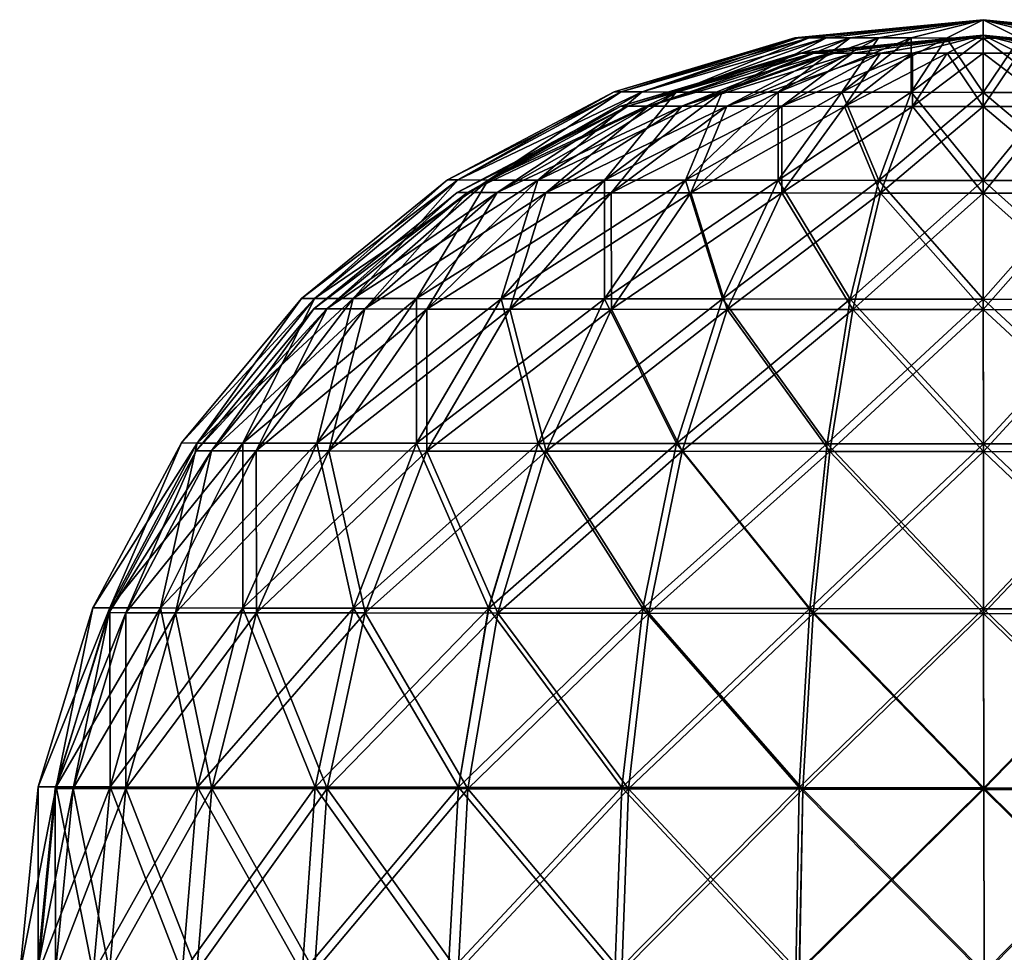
# Model space of a CAD drawing. Header units: inches. Extents: x -7 to 14, y -233 to 1.
# Tile 4 of 6: x -0.735 to 0.015, y 0.009 to 0.72. Entities that reach past the tile are written whole.
import ezdxf

# ---------------------------------------------------------------- set-up
doc = ezdxf.new("R2010")
doc.units = ezdxf.units.IN
doc.header["$MEASUREMENT"] = 0
doc.layers.get('0').update_dxf_attribs({"color": 191, "true_color": 0xb89be5})

msp = doc.modelspace()

# ---------------------------------------------------------------- meshes
mesh = msp.add_polyface()
corners = [(-0.0007, 0.65361, -0.27309), (-0.00074, 0.69423, -0.13922), (-0.0282, 0.69426, -0.13655), (-0.05456, 0.65367, -0.26784), (-0.0546, 0.69428, -0.12862), (-0.10635, 0.65372, -0.2523), (-0.07893, 0.69431, -0.11576), (-0.15407, 0.65378, -0.22707), (-0.10026, 0.69433, -0.09844), (-0.19591, 0.65382, -0.1931), (-0.11776, 0.69435, -0.07735), (-0.23024, 0.65386, -0.15172), (-0.13077, 0.69436, -0.05328), (-0.25575, 0.65388, -0.10451), (-0.13878, 0.69437, -0.02716), (-0.27146, 0.6539, -0.05328), (-0.14148, 0.69438, 0), (-0.27146, 0.6539, 0.05328), (-0.13878, 0.69437, 0.02716), (-0.13077, 0.69436, 0.05328), (-0.25575, 0.65388, 0.10451), (-0.11776, 0.69435, 0.07734), (-0.23024, 0.65386, 0.15172), (-0.10026, 0.69433, 0.09844), (-0.19591, 0.65382, 0.1931), (-0.07893, 0.69431, 0.11575), (-0.15407, 0.65378, 0.22706), (-0.0546, 0.69428, 0.12862), (-0.10634, 0.65373, 0.2523), (-0.0282, 0.69426, 0.13654), (-0.05455, 0.65367, 0.26784), (-0.00074, 0.69423, 0.13922), (-0.00075, 0.70794, 0), (-0.00071, 0.66443, -0.27818), (-0.00075, 0.7058, -0.14181), (-0.02872, 0.70583, -0.13909), (-0.05557, 0.66449, -0.27283), (-0.05561, 0.70586, -0.13102), (-0.10832, 0.66455, -0.257), (-0.0804, 0.70589, -0.11791), (-0.10212, 0.70591, -0.10028), (-0.19956, 0.66464, -0.1967), (-0.15694, 0.6646, -0.2313), (-0.11995, 0.70593, -0.07879), (-0.23453, 0.66468, -0.15455), (-0.1332, 0.70594, -0.05427), (-0.26052, 0.66471, -0.10645), (-0.14136, 0.70595, -0.02767), (-0.27652, 0.66473, 0.05427), (-0.14136, 0.70595, 0.02766), (-0.1332, 0.70594, 0.05427), (-0.26052, 0.66471, 0.10645), (-0.11995, 0.70593, 0.07879), (-0.10212, 0.70591, 0.10028), (-0.19956, 0.66465, 0.1967), (-0.23453, 0.66468, 0.15455), (-0.0804, 0.70589, 0.11791), (-0.15694, 0.6646, 0.23129), (-0.05561, 0.70586, 0.13102), (-0.10832, 0.66455, 0.257), (-0.02872, 0.70583, 0.13909), (-0.05557, 0.66449, 0.27283), (-0.00075, 0.70581, 0.14181), (-0.00077, 0.71977, 0), (-0.14411, 0.70596, 0)]
mesh.append_faces([[corners[k] for k in face] for face in [(0, 1, 2), (3, 2, 4), (5, 4, 6), (7, 6, 8), (9, 8, 10), (11, 10, 12), (13, 12, 14), (15, 14, 16), (17, 18, 19), (20, 19, 21), (22, 21, 23), (24, 23, 25), (26, 25, 27), (28, 27, 29), (30, 29, 31), (31, 29, 32), (32, 2, 1), (32, 6, 4), (4, 2, 32), (32, 10, 8), (8, 6, 32), (32, 14, 12), (12, 10, 32), (32, 18, 16), (16, 14, 32), (32, 21, 19), (19, 18, 32), (32, 25, 23), (23, 21, 32), (32, 29, 27), (27, 25, 32), (33, 34, 35), (36, 35, 37), (38, 37, 39), (40, 41, 42), (42, 39, 40), (41, 40, 43), (44, 43, 45), (46, 45, 47), (48, 49, 50), (51, 50, 52), (53, 54, 55), (55, 52, 53), (56, 57, 54), (54, 53, 56), (57, 56, 58), (59, 58, 60), (61, 60, 62), (62, 60, 63), (63, 35, 34), (63, 39, 37), (37, 35, 63), (63, 43, 40), (40, 39, 63), (63, 47, 45), (45, 43, 63), (63, 49, 64), (64, 47, 63), (63, 52, 50), (50, 49, 63), (63, 56, 53), (53, 52, 63), (63, 60, 58), (58, 56, 63)]], dxfattribs={"vtx2": -1})
mesh = msp.add_polyface()
corners = [(-0.0007, 0.65361, 0.27309), (-0.00074, 0.69423, 0.13922), (0.02672, 0.6942, 0.13654), (0.05316, 0.65356, 0.26784), (0.05312, 0.69417, 0.12862), (0.10495, 0.6535, 0.2523), (0.07745, 0.69415, 0.11575), (0.15268, 0.65345, 0.22706), (0.09878, 0.69412, 0.09844), (0.19452, 0.65341, 0.1931), (0.11628, 0.6941, 0.07734), (0.22885, 0.65337, 0.15172), (0.12929, 0.69409, 0.05328), (0.25436, 0.65335, 0.1045), (0.1373, 0.69408, 0.02716), (0.27007, 0.65333, 0.05328), (0.14, 0.69408, 0), (0.27007, 0.65333, -0.05328), (0.1373, 0.69408, -0.02716), (0.12929, 0.69409, -0.05328), (0.25436, 0.65335, -0.10451), (0.11628, 0.6941, -0.07735), (0.22885, 0.65337, -0.15172), (0.09878, 0.69412, -0.09844), (0.19452, 0.65341, -0.1931), (0.07745, 0.69414, -0.11576), (0.15268, 0.65345, -0.22707), (0.05312, 0.69417, -0.12862), (0.10495, 0.6535, -0.2523), (0.02672, 0.6942, -0.13655), (0.05316, 0.65356, -0.26784), (-0.00074, 0.69423, -0.13922), (-0.00075, 0.70794, 0), (0.02722, 0.70578, 0.13909), (0.05416, 0.66438, 0.27283), (-0.00071, 0.66444, 0.27817), (-0.00075, 0.70581, 0.14181), (0.05411, 0.70575, 0.13102), (0.10691, 0.66432, 0.257), (0.0789, 0.70572, 0.11791), (0.15553, 0.66427, 0.23129), (0.10062, 0.7057, 0.10027), (0.19814, 0.66423, 0.1967), (0.11845, 0.70568, 0.07879), (0.23312, 0.66419, 0.15454), (0.1317, 0.70567, 0.05427), (0.2591, 0.66416, 0.10645), (0.13986, 0.70566, 0.02766), (0.27511, 0.66414, -0.05427), (0.13986, 0.70566, -0.02767), (0.1317, 0.70567, -0.05427), (0.2591, 0.66416, -0.10646), (0.11845, 0.70568, -0.07879), (0.23312, 0.66419, -0.15455), (0.10062, 0.7057, -0.10028), (0.19814, 0.66423, -0.1967), (0.0789, 0.70572, -0.11792), (0.15553, 0.66427, -0.2313), (0.05411, 0.70575, -0.13102), (0.02722, 0.70577, -0.13909), (0.05415, 0.66438, -0.27283), (0.10691, 0.66432, -0.257), (-0.00075, 0.7058, -0.14181), (-0.00071, 0.66443, -0.27818), (-0.00077, 0.71977, 0), (0.14261, 0.70565, 0)]
mesh.append_faces([[corners[k] for k in face] for face in [(0, 1, 2), (3, 2, 4), (5, 4, 6), (7, 6, 8), (9, 8, 10), (11, 10, 12), (13, 12, 14), (15, 14, 16), (17, 18, 19), (20, 19, 21), (22, 21, 23), (24, 23, 25), (26, 25, 27), (28, 27, 29), (30, 29, 31), (32, 2, 1), (32, 6, 4), (4, 2, 32), (32, 10, 8), (8, 6, 32), (32, 14, 12), (12, 10, 32), (32, 18, 16), (16, 14, 32), (32, 21, 19), (19, 18, 32), (32, 25, 23), (23, 21, 32), (32, 29, 27), (27, 25, 32), (31, 29, 32), (33, 34, 35), (35, 36, 33), (34, 33, 37), (38, 37, 39), (40, 39, 41), (42, 41, 43), (44, 43, 45), (46, 45, 47), (48, 49, 50), (51, 50, 52), (53, 52, 54), (55, 54, 56), (57, 56, 58), (59, 60, 61), (61, 58, 59), (62, 63, 60), (60, 59, 62), (64, 33, 36), (64, 39, 37), (37, 33, 64), (64, 43, 41), (41, 39, 64), (64, 47, 45), (45, 43, 64), (64, 49, 65), (65, 47, 64), (64, 52, 50), (50, 49, 64), (64, 56, 54), (54, 52, 64), (64, 59, 58), (58, 56, 64), (62, 59, 64)]], dxfattribs={"vtx2": -1})
mesh = msp.add_polyface()
corners = [(-0.22996, 0.391, -0.54818), (-0.19575, 0.49911, -0.46619), (-0.28394, 0.4992, -0.41956), (-0.33367, 0.39111, 0.49335), (-0.28394, 0.49921, 0.41956), (-0.19574, 0.49911, 0.46619), (-0.2233, 0.5879, -0.32965), (-0.154, 0.58782, -0.36629), (-0.28403, 0.58796, -0.28034), (-0.36124, 0.49928, -0.35681), (-0.2233, 0.5879, 0.32965), (-0.36124, 0.49929, 0.35681), (-0.28403, 0.58796, 0.28034), (-0.154, 0.58782, 0.36628), (-0.19591, 0.65382, -0.1931), (-0.15407, 0.65378, -0.22707), (-0.23024, 0.65386, -0.15172), (-0.33388, 0.58801, -0.22026), (-0.25575, 0.65388, -0.10451), (-0.37091, 0.58805, -0.15172), (-0.27146, 0.6539, -0.05328), (-0.39372, 0.58808, -0.07735), (-0.27677, 0.6539, 0), (-0.40142, 0.58808, 0), (-0.27146, 0.6539, 0.05328), (-0.39372, 0.58808, 0.07735), (-0.25575, 0.65388, 0.10451), (-0.23024, 0.65386, 0.15172), (-0.33388, 0.58801, 0.22026), (-0.37091, 0.58805, 0.15172), (-0.19591, 0.65382, 0.1931), (-0.15407, 0.65378, 0.22706), (-0.13077, 0.69436, -0.05328), (-0.13878, 0.69437, -0.02716), (-0.14148, 0.69438, 0), (-0.13878, 0.69437, 0.02716), (-0.13077, 0.69436, 0.05328), (-0.11776, 0.69435, 0.07734), (-0.23425, 0.39692, -0.5584), (-0.19939, 0.50705, -0.47488), (-0.28923, 0.50715, -0.42738), (-0.33988, 0.39704, 0.50254), (-0.28922, 0.50715, 0.42738), (-0.19939, 0.50706, 0.47488), (-0.22746, 0.59749, -0.33579), (-0.15687, 0.59742, -0.37311), (-0.28932, 0.59756, -0.28557), (-0.36797, 0.50723, -0.36346), (-0.22745, 0.59749, 0.33579), (-0.36797, 0.50723, 0.36345), (-0.28932, 0.59756, 0.28556), (-0.15687, 0.59742, 0.37311), (-0.19956, 0.66464, -0.1967), (-0.15694, 0.6646, -0.2313), (-0.23453, 0.66468, -0.15455), (-0.34009, 0.59761, -0.22437), (-0.26052, 0.66471, -0.10645), (-0.37782, 0.59765, -0.15455), (-0.27652, 0.66473, -0.05427), (-0.40105, 0.59768, 0.07879), (-0.27652, 0.66473, 0.05427), (-0.26052, 0.66471, 0.10645), (-0.23453, 0.66468, 0.15455), (-0.34009, 0.59761, 0.22437), (-0.37782, 0.59765, 0.15455), (-0.19956, 0.66465, 0.1967), (-0.15694, 0.6646, 0.23129), (-0.11995, 0.70593, -0.07879), (-0.1332, 0.70594, -0.05427), (-0.14136, 0.70595, -0.02767), (-0.14411, 0.70596, 0), (-0.28192, 0.66473, 0), (-0.14136, 0.70595, 0.02766), (-0.1332, 0.70594, 0.05427), (-0.11995, 0.70593, 0.07879)]
mesh.append_faces([[corners[k] for k in face] for face in [(0, 1, 2), (3, 4, 5), (6, 2, 1), (1, 7, 6), (8, 9, 2), (2, 6, 8), (10, 4, 11), (11, 12, 10), (13, 5, 4), (4, 10, 13), (14, 8, 6), (6, 15, 14), (16, 17, 8), (8, 14, 16), (17, 16, 18), (19, 18, 20), (21, 20, 22), (23, 22, 24), (25, 24, 26), (27, 28, 29), (29, 26, 27), (30, 12, 28), (28, 27, 30), (31, 10, 12), (12, 30, 31), (32, 18, 16), (33, 20, 18), (34, 22, 20), (35, 24, 22), (22, 34, 35), (36, 26, 24), (37, 27, 26), (38, 39, 40), (41, 42, 43), (44, 40, 39), (39, 45, 44), (46, 47, 40), (40, 44, 46), (48, 42, 49), (49, 50, 48), (51, 43, 42), (42, 48, 51), (52, 46, 44), (44, 53, 52), (54, 55, 46), (46, 52, 54), (55, 54, 56), (57, 56, 58), (59, 60, 61), (62, 63, 64), (64, 61, 62), (65, 50, 63), (63, 62, 65), (66, 48, 50), (50, 65, 66), (67, 54, 52), (68, 56, 54), (69, 58, 56), (70, 71, 58), (58, 69, 70), (72, 60, 71), (71, 70, 72), (73, 61, 60), (74, 62, 61)]], dxfattribs={"vtx2": -1})
mesh = msp.add_polyface()
corners = [(-0.00042, 0.39075, -0.59335), (-0.00053, 0.4989, -0.5046), (-0.10005, 0.49901, -0.49491), (-0.11744, 0.39088, -0.58195), (-0.19575, 0.49911, -0.46619), (-0.22996, 0.391, 0.54818), (-0.19574, 0.49911, 0.46619), (-0.10005, 0.49901, 0.49491), (-0.11744, 0.39088, 0.58195), (-0.00053, 0.49891, 0.5046), (-0.07882, 0.58774, -0.38885), (-0.00063, 0.58766, -0.39647), (-0.154, 0.58782, -0.36629), (-0.07882, 0.58775, 0.38884), (-0.154, 0.58782, 0.36628), (-0.00063, 0.58766, 0.39646), (-0.05456, 0.65367, -0.26784), (-0.0007, 0.65361, -0.27309), (-0.10635, 0.65372, -0.2523), (-0.15407, 0.65378, -0.22707), (-0.2233, 0.5879, -0.32965), (-0.10634, 0.65373, 0.2523), (-0.2233, 0.5879, 0.32965), (-0.15407, 0.65378, 0.22706), (-0.05455, 0.65367, 0.26784), (-0.0007, 0.65361, 0.27309), (-0.0282, 0.69426, -0.13655), (-0.0546, 0.69428, -0.12862), (-0.07893, 0.69431, -0.11576), (-0.10026, 0.69433, -0.09844), (-0.19591, 0.65382, -0.1931), (-0.11776, 0.69435, -0.07735), (-0.23024, 0.65386, -0.15172), (-0.10026, 0.69433, 0.09844), (-0.19591, 0.65382, 0.1931), (-0.23024, 0.65386, 0.15172), (-0.07893, 0.69431, 0.11575), (-0.0546, 0.69428, 0.12862), (-0.0282, 0.69426, 0.13654), (-0.00074, 0.69423, 0.13922), (-0.00042, 0.39668, -0.6044), (-0.00054, 0.50684, -0.514), (-0.10191, 0.50695, -0.50413), (-0.11963, 0.3968, -0.59279), (-0.19939, 0.50705, -0.47488), (-0.23424, 0.39693, 0.5584), (-0.19939, 0.50706, 0.47488), (-0.10191, 0.50695, 0.50413), (-0.11962, 0.39681, 0.59279), (-0.00054, 0.50685, 0.514), (-0.08028, 0.59734, -0.39609), (-0.00064, 0.59725, -0.40385), (-0.15687, 0.59742, -0.37311), (-0.08028, 0.59734, 0.39609), (-0.15687, 0.59742, 0.37311), (-0.00064, 0.59726, 0.40385), (-0.05557, 0.66449, -0.27283), (-0.00071, 0.66443, -0.27818), (-0.10832, 0.66455, -0.257), (-0.15694, 0.6646, -0.2313), (-0.22746, 0.59749, -0.33579), (-0.10832, 0.66455, 0.257), (-0.22745, 0.59749, 0.33579), (-0.15694, 0.6646, 0.23129), (-0.05557, 0.66449, 0.27283), (-0.00071, 0.66444, 0.27817), (-0.02872, 0.70583, -0.13909), (-0.05561, 0.70586, -0.13102), (-0.0804, 0.70589, -0.11791), (-0.05561, 0.70586, 0.13102), (-0.02872, 0.70583, 0.13909), (-0.00075, 0.70581, 0.14181)]
mesh.append_faces([[corners[k] for k in face] for face in [(0, 1, 2), (3, 2, 4), (5, 6, 7), (8, 7, 9), (10, 2, 1), (1, 11, 10), (12, 4, 2), (2, 10, 12), (13, 7, 6), (6, 14, 13), (15, 9, 7), (7, 13, 15), (16, 10, 11), (11, 17, 16), (18, 12, 10), (10, 16, 18), (19, 20, 12), (12, 18, 19), (21, 14, 22), (22, 23, 21), (24, 13, 14), (14, 21, 24), (25, 15, 13), (13, 24, 25), (26, 16, 17), (27, 18, 16), (28, 19, 18), (29, 30, 19), (31, 32, 30), (33, 34, 35), (36, 23, 34), (37, 21, 23), (38, 24, 21), (39, 25, 24), (40, 41, 42), (43, 42, 44), (45, 46, 47), (48, 47, 49), (50, 42, 41), (41, 51, 50), (52, 44, 42), (42, 50, 52), (53, 47, 46), (46, 54, 53), (55, 49, 47), (47, 53, 55), (56, 50, 51), (51, 57, 56), (58, 52, 50), (50, 56, 58), (59, 60, 52), (52, 58, 59), (61, 54, 62), (62, 63, 61), (64, 53, 54), (54, 61, 64), (65, 55, 53), (53, 64, 65), (66, 56, 57), (67, 58, 56), (68, 59, 58), (69, 61, 63), (70, 64, 61), (71, 65, 64)]], dxfattribs={"vtx2": -1})
mesh = msp.add_polyface()
corners = [(-0.00042, 0.39076, 0.59335), (-0.00053, 0.49891, 0.5046), (0.09899, 0.4988, 0.49491), (0.11661, 0.39063, 0.58195), (0.19468, 0.4987, 0.46619), (0.22913, 0.39051, -0.54818), (0.19468, 0.4987, -0.46619), (0.09899, 0.4988, -0.49491), (0.11661, 0.39063, -0.58195), (-0.00053, 0.4989, -0.5046), (0.07757, 0.58758, 0.38884), (-0.00063, 0.58766, 0.39646), (0.15275, 0.5875, 0.36628), (0.07757, 0.58758, -0.38885), (0.15275, 0.5875, -0.36629), (-0.00063, 0.58766, -0.39647), (0.05316, 0.65356, 0.26784), (-0.0007, 0.65361, 0.27309), (0.10495, 0.6535, 0.2523), (0.15268, 0.65345, 0.22706), (0.22204, 0.58743, 0.32965), (0.10495, 0.6535, -0.2523), (0.22204, 0.58743, -0.32965), (0.15268, 0.65345, -0.22707), (0.05316, 0.65356, -0.26784), (-0.0007, 0.65361, -0.27309), (0.02672, 0.6942, 0.13654), (0.05312, 0.69417, 0.12862), (0.07745, 0.69415, 0.11575), (0.09878, 0.69412, 0.09844), (0.19452, 0.65341, 0.1931), (0.11628, 0.6941, 0.07734), (0.22885, 0.65337, 0.15172), (0.09878, 0.69412, -0.09844), (0.19452, 0.65341, -0.1931), (0.22885, 0.65337, -0.15172), (0.07745, 0.69414, -0.11576), (0.05312, 0.69417, -0.12862), (0.02672, 0.6942, -0.13655), (-0.00074, 0.69423, -0.13922), (-0.00042, 0.39668, 0.6044), (-0.00054, 0.50685, 0.514), (0.10083, 0.50674, 0.50412), (0.11878, 0.39656, 0.59279), (0.19831, 0.50664, 0.47488), (0.2334, 0.39643, -0.5584), (0.19831, 0.50663, -0.47488), (0.10083, 0.50674, -0.50413), (0.11878, 0.39655, -0.59279), (-0.00054, 0.50684, -0.514), (0.07901, 0.59717, 0.39609), (-0.00064, 0.59726, 0.40385), (0.1556, 0.59709, 0.37311), (0.07901, 0.59717, -0.39609), (0.1556, 0.59709, -0.37311), (-0.00064, 0.59725, -0.40385), (0.05416, 0.66438, 0.27283), (-0.00071, 0.66444, 0.27817), (0.10691, 0.66432, 0.257), (0.15553, 0.66427, 0.23129), (0.22618, 0.59702, 0.33579), (0.10691, 0.66432, -0.257), (0.22618, 0.59701, -0.33579), (0.15553, 0.66427, -0.2313), (0.05415, 0.66438, -0.27283), (-0.00071, 0.66443, -0.27818), (0.05411, 0.70575, 0.13102), (0.0789, 0.70572, 0.11791), (0.10062, 0.7057, 0.10027), (0.19814, 0.66423, 0.1967), (0.10062, 0.7057, -0.10028), (0.19814, 0.66423, -0.1967), (0.23312, 0.66419, -0.15455), (0.0789, 0.70572, -0.11792), (0.05411, 0.70575, -0.13102)]
mesh.append_faces([[corners[k] for k in face] for face in [(0, 1, 2), (3, 2, 4), (5, 6, 7), (8, 7, 9), (10, 2, 1), (1, 11, 10), (12, 4, 2), (2, 10, 12), (13, 7, 6), (6, 14, 13), (15, 9, 7), (7, 13, 15), (16, 10, 11), (11, 17, 16), (18, 12, 10), (10, 16, 18), (19, 20, 12), (12, 18, 19), (21, 14, 22), (22, 23, 21), (24, 13, 14), (14, 21, 24), (25, 15, 13), (13, 24, 25), (26, 16, 17), (27, 18, 16), (28, 19, 18), (29, 30, 19), (31, 32, 30), (33, 34, 35), (36, 23, 34), (37, 21, 23), (38, 24, 21), (39, 25, 24), (40, 41, 42), (43, 42, 44), (45, 46, 47), (48, 47, 49), (50, 42, 41), (41, 51, 50), (52, 44, 42), (42, 50, 52), (53, 47, 46), (46, 54, 53), (55, 49, 47), (47, 53, 55), (56, 50, 51), (51, 57, 56), (58, 52, 50), (50, 56, 58), (59, 60, 52), (52, 58, 59), (61, 54, 62), (62, 63, 61), (64, 53, 54), (54, 61, 64), (65, 55, 53), (53, 64, 65), (66, 58, 56), (67, 59, 58), (68, 69, 59), (70, 71, 72), (73, 63, 71), (74, 61, 63)]], dxfattribs={"vtx2": -1})
mesh = msp.add_polyface()
corners = [(-0.33367, 0.39111, -0.49335), (-0.28394, 0.4992, -0.41956), (-0.36124, 0.49928, -0.35681), (-0.42456, 0.3912, -0.41956), (-0.42468, 0.49935, -0.28034), (-0.49916, 0.39128, -0.32965), (-0.47182, 0.4994, -0.1931), (-0.55459, 0.39134, -0.22707), (-0.50085, 0.49943, -0.09844), (-0.58873, 0.39137, -0.11576), (-0.51065, 0.49944, 0), (-0.60025, 0.39139, 0), (-0.50085, 0.49943, 0.09844), (-0.58873, 0.39138, 0.11576), (-0.47182, 0.4994, 0.1931), (-0.55459, 0.39134, 0.22707), (-0.42468, 0.49935, 0.28034), (-0.49916, 0.39128, 0.32965), (-0.36124, 0.49929, 0.35681), (-0.42456, 0.3912, 0.41956), (-0.28394, 0.49921, 0.41956), (-0.33388, 0.58801, -0.22026), (-0.28403, 0.58796, -0.28034), (-0.37091, 0.58805, -0.15172), (-0.39372, 0.58808, -0.07735), (-0.40142, 0.58808, 0), (-0.39372, 0.58808, 0.07735), (-0.37091, 0.58805, 0.15172), (-0.33388, 0.58801, 0.22026), (-0.28403, 0.58796, 0.28034), (-0.25575, 0.65388, -0.10451), (-0.27146, 0.6539, -0.05328), (-0.27677, 0.6539, 0), (-0.27146, 0.6539, 0.05328), (-0.25575, 0.65388, 0.10451), (-0.33988, 0.39704, -0.50254), (-0.28923, 0.50715, -0.42738), (-0.36797, 0.50723, -0.36346), (-0.43247, 0.39713, -0.42738), (-0.43259, 0.5073, -0.28557), (-0.50846, 0.39721, -0.33579), (-0.48061, 0.50735, -0.1967), (-0.56492, 0.39727, -0.2313), (-0.51018, 0.50738, -0.10028), (-0.59969, 0.39731, -0.11791), (-0.52016, 0.50739, 0), (-0.61143, 0.39732, 0), (-0.51018, 0.50738, 0.10028), (-0.59969, 0.39731, 0.11791), (-0.48061, 0.50735, 0.1967), (-0.56492, 0.39727, 0.2313), (-0.43259, 0.5073, 0.28556), (-0.50846, 0.39722, 0.33579), (-0.36797, 0.50723, 0.36345), (-0.43247, 0.39714, 0.42738), (-0.28922, 0.50715, 0.42738), (-0.34009, 0.59761, -0.22437), (-0.28932, 0.59756, -0.28557), (-0.37782, 0.59765, -0.15455), (-0.40105, 0.59768, -0.07879), (-0.4089, 0.59768, 0), (-0.40105, 0.59768, 0.07879), (-0.37782, 0.59765, 0.15455), (-0.34009, 0.59761, 0.22437), (-0.28932, 0.59756, 0.28556), (-0.26052, 0.66471, -0.10645), (-0.27652, 0.66473, -0.05427), (-0.28192, 0.66473, 0), (-0.27652, 0.66473, 0.05427), (-0.26052, 0.66471, 0.10645)]
mesh.append_faces([[corners[k] for k in face] for face in [(0, 1, 2), (3, 2, 4), (5, 4, 6), (7, 6, 8), (9, 8, 10), (11, 10, 12), (13, 12, 14), (15, 14, 16), (17, 16, 18), (19, 18, 20), (21, 4, 2), (2, 22, 21), (23, 6, 4), (4, 21, 23), (24, 8, 6), (6, 23, 24), (25, 10, 8), (8, 24, 25), (26, 12, 10), (10, 25, 26), (27, 14, 12), (12, 26, 27), (28, 16, 14), (14, 27, 28), (29, 18, 16), (16, 28, 29), (30, 23, 21), (31, 24, 23), (32, 25, 24), (33, 26, 25), (34, 27, 26), (35, 36, 37), (38, 37, 39), (40, 39, 41), (42, 41, 43), (44, 43, 45), (46, 45, 47), (48, 47, 49), (50, 49, 51), (52, 51, 53), (54, 53, 55), (56, 39, 37), (37, 57, 56), (58, 41, 39), (39, 56, 58), (59, 43, 41), (41, 58, 59), (60, 45, 43), (43, 59, 60), (61, 47, 45), (45, 60, 61), (62, 49, 47), (47, 61, 62), (63, 51, 49), (49, 62, 63), (64, 53, 51), (51, 63, 64), (65, 58, 56), (66, 59, 58), (67, 60, 59), (59, 66, 67), (68, 61, 60), (60, 67, 68), (69, 62, 61)]], dxfattribs={"vtx2": -1})
mesh = msp.add_polyface()
corners = [(-0.50046, 0.13401, -0.49491), (-0.47157, 0.26786, -0.46619), (-0.55446, 0.26795, -0.36628), (-0.58845, 0.1341, -0.38885), (-0.61605, 0.26802, -0.2523), (-0.65384, 0.13417, -0.26784), (-0.65398, 0.26806, -0.12862), (-0.6941, 0.13422, -0.13654), (-0.66679, 0.26807, 0), (-0.7077, 0.13423, 0), (-0.65398, 0.26806, 0.12862), (-0.6941, 0.13422, 0.13655), (-0.61605, 0.26802, 0.2523), (-0.65384, 0.13417, 0.26784), (-0.55446, 0.26795, 0.36628), (-0.58845, 0.13411, 0.38885), (-0.47157, 0.26787, 0.46619), (-0.49916, 0.39128, -0.32965), (-0.55459, 0.39134, -0.22707), (-0.58873, 0.39137, -0.11576), (-0.60025, 0.39139, 0), (-0.58873, 0.39138, 0.11576), (-0.55459, 0.39134, 0.22707), (-0.49916, 0.39128, 0.32965), (-0.42456, 0.3912, 0.41956), (-0.47182, 0.4994, -0.1931), (-0.50085, 0.49943, -0.09844), (-0.51065, 0.49944, 0), (-0.50085, 0.49943, 0.09844), (-0.47182, 0.4994, 0.1931), (-0.42468, 0.49935, 0.28034), (-0.50978, 0.13515, -0.50413), (-0.48036, 0.2715, -0.47488), (-0.56479, 0.27159, -0.37311), (-0.62753, 0.27165, -0.257), (-0.66602, 0.13532, -0.27283), (-0.59941, 0.13525, -0.39609), (-0.66616, 0.27169, -0.13102), (-0.70703, 0.13536, -0.13909), (-0.67921, 0.27171, 0), (-0.72088, 0.13538, 0), (-0.66616, 0.2717, 0.13102), (-0.70703, 0.13536, 0.13909), (-0.62753, 0.27165, 0.257), (-0.66601, 0.13532, 0.27283), (-0.56479, 0.27159, 0.37311), (-0.59941, 0.13525, 0.39609), (-0.48035, 0.2715, 0.47488), (-0.50846, 0.39721, -0.33579), (-0.43247, 0.39713, -0.42738), (-0.56492, 0.39727, -0.2313), (-0.59969, 0.39731, -0.11791), (-0.61143, 0.39732, 0), (-0.59969, 0.39731, 0.11791), (-0.56492, 0.39727, 0.2313), (-0.50846, 0.39722, 0.33579), (-0.43247, 0.39714, 0.42738), (-0.48061, 0.50735, -0.1967), (-0.51018, 0.50738, -0.10028), (-0.52016, 0.50739, 0), (-0.51018, 0.50738, 0.10028), (-0.48061, 0.50735, 0.1967), (-0.43259, 0.5073, 0.28556)]
mesh.append_faces([[corners[k] for k in face] for face in [(0, 1, 2), (3, 2, 4), (5, 4, 6), (7, 6, 8), (9, 8, 10), (11, 10, 12), (13, 12, 14), (15, 14, 16), (17, 2, 1), (18, 4, 2), (2, 17, 18), (19, 6, 4), (4, 18, 19), (20, 8, 6), (6, 19, 20), (21, 10, 8), (8, 20, 21), (22, 12, 10), (10, 21, 22), (23, 14, 12), (12, 22, 23), (24, 16, 14), (14, 23, 24), (25, 18, 17), (26, 19, 18), (27, 20, 19), (28, 21, 20), (29, 22, 21), (30, 23, 22), (31, 32, 33), (34, 35, 36), (36, 33, 34), (37, 38, 35), (35, 34, 37), (39, 40, 38), (38, 37, 39), (41, 42, 40), (40, 39, 41), (43, 44, 42), (42, 41, 43), (44, 43, 45), (46, 45, 47), (48, 33, 32), (32, 49, 48), (50, 34, 33), (33, 48, 50), (51, 37, 34), (34, 50, 51), (52, 39, 37), (37, 51, 52), (53, 41, 39), (39, 52, 53), (54, 43, 41), (41, 53, 54), (55, 45, 43), (43, 54, 55), (56, 47, 45), (45, 55, 56), (57, 50, 48), (58, 51, 50), (59, 52, 51), (60, 53, 52), (61, 54, 53), (62, 55, 54)]], dxfattribs={"vtx2": -1})
mesh = msp.add_polyface()
corners = [(-0.39324, 0.1339, -0.58195), (-0.37057, 0.26776, -0.54818), (-0.47157, 0.26786, -0.46619), (-0.50046, 0.13401, 0.49491), (-0.47157, 0.26787, 0.46619), (-0.37057, 0.26776, 0.54818), (-0.39324, 0.1339, 0.58195), (-0.25534, 0.26764, 0.60911), (-0.11744, 0.39088, -0.58195), (-0.13031, 0.2675, -0.64663), (-0.00029, 0.26737, -0.6593), (-0.00042, 0.39075, -0.59335), (-0.22996, 0.391, -0.54818), (-0.25534, 0.26763, -0.60911), (-0.33367, 0.39111, -0.49335), (-0.42456, 0.3912, -0.41956), (-0.49916, 0.39128, -0.32965), (-0.33367, 0.39111, 0.49335), (-0.42456, 0.3912, 0.41956), (-0.22996, 0.391, 0.54818), (-0.11744, 0.39088, 0.58195), (-0.13031, 0.26751, 0.64663), (-0.00042, 0.39076, 0.59335), (-0.00028, 0.26737, 0.65929), (-0.10005, 0.49901, -0.49491), (-0.19575, 0.49911, -0.46619), (-0.28394, 0.4992, -0.41956), (-0.36124, 0.49928, -0.35681), (-0.42468, 0.49935, -0.28034), (-0.36124, 0.49929, 0.35681), (-0.49916, 0.39128, 0.32965), (-0.28394, 0.49921, 0.41956), (-0.19574, 0.49911, 0.46619), (-0.10005, 0.49901, 0.49491), (-0.00053, 0.49891, 0.5046), (-0.00014, 0.13461, -0.71294), (-0.00029, 0.27099, -0.67158), (-0.13274, 0.27113, -0.65867), (-0.14075, 0.13476, -0.69924), (-0.2601, 0.27127, -0.62046), (-0.27596, 0.1349, -0.65867), (-0.37748, 0.27139, -0.5584), (-0.40056, 0.13504, -0.59279), (-0.48036, 0.2715, -0.47488), (-0.50978, 0.13515, 0.50413), (-0.48035, 0.2715, 0.47488), (-0.37747, 0.27139, 0.5584), (-0.40056, 0.13504, 0.59279), (-0.2601, 0.27127, 0.62046), (-0.27596, 0.13491, 0.65867), (-0.13274, 0.27113, 0.65867), (-0.14075, 0.13477, 0.69924), (-0.00029, 0.271, 0.67158), (-0.11963, 0.3968, -0.59279), (-0.00042, 0.39668, -0.6044), (-0.23425, 0.39692, -0.5584), (-0.33988, 0.39704, -0.50254), (-0.43247, 0.39713, -0.42738), (-0.33988, 0.39704, 0.50254), (-0.43247, 0.39714, 0.42738), (-0.23424, 0.39693, 0.5584), (-0.11962, 0.39681, 0.59279), (-0.00042, 0.39668, 0.6044), (-0.10191, 0.50695, -0.50413), (-0.19939, 0.50705, -0.47488), (-0.28923, 0.50715, -0.42738), (-0.36797, 0.50723, -0.36346), (-0.43259, 0.5073, -0.28557), (-0.50846, 0.39721, -0.33579), (-0.36797, 0.50723, 0.36345), (-0.50846, 0.39722, 0.33579), (-0.28922, 0.50715, 0.42738), (-0.19939, 0.50706, 0.47488), (-0.10191, 0.50695, 0.50413), (-0.00054, 0.50685, 0.514)]
mesh.append_faces([[corners[k] for k in face] for face in [(0, 1, 2), (3, 4, 5), (6, 5, 7), (8, 9, 10), (10, 11, 8), (12, 13, 9), (9, 8, 12), (14, 1, 13), (13, 12, 14), (15, 2, 1), (1, 14, 15), (2, 15, 16), (17, 5, 4), (4, 18, 17), (19, 7, 5), (5, 17, 19), (20, 21, 7), (7, 19, 20), (22, 23, 21), (21, 20, 22), (24, 8, 11), (25, 12, 8), (26, 14, 12), (27, 15, 14), (28, 16, 15), (29, 18, 30), (31, 17, 18), (32, 19, 17), (33, 20, 19), (34, 22, 20), (35, 36, 37), (38, 37, 39), (40, 39, 41), (42, 41, 43), (44, 45, 46), (47, 46, 48), (49, 48, 50), (51, 50, 52), (53, 37, 36), (36, 54, 53), (55, 39, 37), (37, 53, 55), (56, 41, 39), (39, 55, 56), (57, 43, 41), (41, 56, 57), (58, 46, 45), (45, 59, 58), (60, 48, 46), (46, 58, 60), (61, 50, 48), (48, 60, 61), (62, 52, 50), (50, 61, 62), (63, 53, 54), (64, 55, 53), (65, 56, 55), (66, 57, 56), (67, 68, 57), (69, 59, 70), (71, 58, 59), (72, 60, 58), (73, 61, 60), (74, 62, 61)]], dxfattribs={"vtx2": -1})
mesh = msp.add_polyface()
corners = [(-0.00014, 0.13349, 0.6999), (-0.00028, 0.26737, 0.65929), (0.12974, 0.26723, 0.64663), (0.13789, 0.13334, 0.68645), (0.25477, 0.2671, 0.60911), (0.13789, 0.13334, -0.68646), (0.12974, 0.26723, -0.64663), (-0.00029, 0.26737, -0.6593), (0.11661, 0.39063, 0.58195), (-0.00042, 0.39076, 0.59335), (0.22913, 0.39052, 0.54818), (0.33283, 0.39041, 0.49335), (0.37, 0.26698, 0.54818), (0.42373, 0.39031, 0.41956), (0.471, 0.26687, 0.46619), (0.49833, 0.39023, 0.32965), (0.33283, 0.3904, -0.49335), (0.37, 0.26698, -0.54818), (0.471, 0.26687, -0.46619), (0.42373, 0.39031, -0.41956), (0.22913, 0.39051, -0.54818), (0.25477, 0.2671, -0.60911), (0.11661, 0.39063, -0.58195), (-0.00042, 0.39075, -0.59335), (0.09899, 0.4988, 0.49491), (0.19468, 0.4987, 0.46619), (0.28287, 0.49861, 0.41956), (0.36018, 0.49853, 0.35681), (0.42362, 0.49846, 0.28034), (0.36018, 0.49852, -0.35681), (0.49833, 0.39023, -0.32965), (0.28287, 0.49861, -0.41956), (0.19468, 0.4987, -0.46619), (0.09899, 0.4988, -0.49491), (-0.00053, 0.4989, -0.5046), (-0.00014, 0.13462, 0.71294), (-0.00029, 0.271, 0.67158), (0.13216, 0.27086, 0.65867), (0.14046, 0.13447, 0.69924), (0.25952, 0.27072, 0.62046), (0.27567, 0.13433, 0.65867), (0.3769, 0.2706, 0.5584), (0.40028, 0.1342, 0.59279), (0.47978, 0.27049, 0.47488), (0.50949, 0.13408, -0.50413), (0.47978, 0.27049, -0.47488), (0.3769, 0.27059, -0.5584), (0.40027, 0.13419, -0.59279), (0.25952, 0.27072, -0.62046), (0.27567, 0.13432, -0.65867), (0.13216, 0.27085, -0.65867), (0.14046, 0.13447, -0.69924), (-0.00029, 0.27099, -0.67158), (0.11878, 0.39656, 0.59279), (-0.00042, 0.39668, 0.6044), (0.2334, 0.39643, 0.55839), (0.33904, 0.39632, 0.50254), (0.43163, 0.39623, 0.42738), (0.33904, 0.39632, -0.50254), (0.43163, 0.39622, -0.42738), (0.2334, 0.39643, -0.5584), (0.11878, 0.39655, -0.59279), (-0.00042, 0.39668, -0.6044), (0.10083, 0.50674, 0.50412), (0.19831, 0.50664, 0.47488), (0.28815, 0.50654, 0.42738), (0.36689, 0.50646, 0.36345), (0.43151, 0.50639, 0.28556), (0.50761, 0.39615, 0.33579), (0.36689, 0.50646, -0.36346), (0.50761, 0.39614, -0.33579), (0.28815, 0.50654, -0.42738), (0.19831, 0.50663, -0.47488), (0.10083, 0.50674, -0.50413), (-0.00054, 0.50684, -0.514)]
mesh.append_faces([[corners[k] for k in face] for face in [(0, 1, 2), (3, 2, 4), (5, 6, 7), (8, 2, 1), (1, 9, 8), (10, 4, 2), (2, 8, 10), (11, 12, 4), (4, 10, 11), (13, 14, 12), (12, 11, 13), (14, 13, 15), (16, 17, 18), (18, 19, 16), (20, 21, 17), (17, 16, 20), (22, 6, 21), (21, 20, 22), (23, 7, 6), (6, 22, 23), (24, 8, 9), (25, 10, 8), (26, 11, 10), (27, 13, 11), (28, 15, 13), (29, 19, 30), (31, 16, 19), (32, 20, 16), (33, 22, 20), (34, 23, 22), (35, 36, 37), (38, 37, 39), (40, 39, 41), (42, 41, 43), (44, 45, 46), (47, 46, 48), (49, 48, 50), (51, 50, 52), (53, 37, 36), (36, 54, 53), (55, 39, 37), (37, 53, 55), (56, 41, 39), (39, 55, 56), (57, 43, 41), (41, 56, 57), (58, 46, 45), (45, 59, 58), (60, 48, 46), (46, 58, 60), (61, 50, 48), (48, 60, 61), (62, 52, 50), (50, 61, 62), (63, 53, 54), (64, 55, 53), (65, 56, 55), (66, 57, 56), (67, 68, 57), (69, 59, 70), (71, 58, 59), (72, 60, 58), (73, 61, 60), (74, 62, 61)]], dxfattribs={"vtx2": -1})
mesh = msp.add_polyface()
corners = [(-0.50016, -0.14446, -0.49491), (-0.51011, -0.00521, -0.5046), (-0.59983, -0.00512, -0.39646), (-0.58816, -0.14436, -0.38884), (-0.66649, -0.00505, -0.27309), (-0.65354, -0.1443, -0.26784), (-0.70755, -0.005, -0.13922), (-0.6938, -0.14425, -0.13654), (-0.72141, -0.00499, 0), (-0.7074, -0.14424, 0), (-0.70755, -0.005, 0.13922), (-0.6938, -0.14425, 0.13655), (-0.66649, -0.00505, 0.27309), (-0.65354, -0.14429, 0.26784), (-0.59983, -0.00512, 0.39646), (-0.58815, -0.14436, 0.38885), (-0.51011, -0.00521, 0.5046), (-0.50016, -0.14445, 0.49491), (-0.40079, -0.00533, 0.59335), (-0.50046, 0.13401, -0.49491), (-0.40079, -0.00533, -0.59335), (-0.58845, 0.1341, -0.38885), (-0.65384, 0.13417, -0.26784), (-0.6941, 0.13422, -0.13654), (-0.7077, 0.13423, 0), (-0.6941, 0.13422, 0.13655), (-0.65384, 0.13417, 0.26784), (-0.58845, 0.13411, 0.38885), (-0.50046, 0.13401, 0.49491), (-0.55446, 0.26795, -0.36628), (-0.61605, 0.26802, -0.2523), (-0.65398, 0.26806, -0.12862), (-0.66679, 0.26807, 0), (-0.65398, 0.26806, 0.12862), (-0.61605, 0.26802, 0.2523), (-0.55446, 0.26795, 0.36628), (-0.47157, 0.26787, 0.46619), (-0.50948, -0.1485, -0.50413), (-0.51961, -0.00667, -0.514), (-0.611, -0.00657, -0.40385), (-0.59911, -0.14841, -0.39609), (-0.67891, -0.0065, -0.27818), (-0.66571, -0.14834, -0.27283), (-0.72073, -0.00645, -0.14181), (-0.70673, -0.1483, -0.13909), (-0.73485, -0.00644, 0), (-0.72058, -0.14828, 0), (-0.72073, -0.00645, 0.14181), (-0.70673, -0.14829, 0.13909), (-0.67891, -0.0065, 0.27818), (-0.66571, -0.14834, 0.27283), (-0.611, -0.00657, 0.40385), (-0.59911, -0.14841, 0.39609), (-0.51961, -0.00666, 0.514), (-0.50948, -0.1485, 0.50413), (-0.40825, -0.00678, 0.6044), (-0.50978, 0.13515, -0.50413), (-0.40826, -0.00678, -0.6044), (-0.59941, 0.13525, -0.39609), (-0.66602, 0.13532, -0.27283), (-0.70703, 0.13536, -0.13909), (-0.72088, 0.13538, 0), (-0.70703, 0.13536, 0.13909), (-0.66601, 0.13532, 0.27283), (-0.59941, 0.13525, 0.39609), (-0.50978, 0.13515, 0.50413), (-0.40056, 0.13504, 0.59279), (-0.56479, 0.27159, -0.37311), (-0.56479, 0.27159, 0.37311), (-0.48035, 0.2715, 0.47488)]
mesh.append_faces([[corners[k] for k in face] for face in [(0, 1, 2), (3, 2, 4), (5, 4, 6), (7, 6, 8), (9, 8, 10), (11, 10, 12), (13, 12, 14), (15, 14, 16), (17, 16, 18), (19, 1, 20), (21, 2, 1), (1, 19, 21), (22, 4, 2), (2, 21, 22), (23, 6, 4), (4, 22, 23), (24, 8, 6), (6, 23, 24), (25, 10, 8), (8, 24, 25), (26, 12, 10), (10, 25, 26), (27, 14, 12), (12, 26, 27), (28, 16, 14), (14, 27, 28), (29, 21, 19), (30, 22, 21), (31, 23, 22), (32, 24, 23), (33, 25, 24), (34, 26, 25), (35, 27, 26), (36, 28, 27), (37, 38, 39), (40, 39, 41), (42, 41, 43), (44, 43, 45), (46, 45, 47), (48, 47, 49), (50, 49, 51), (52, 51, 53), (54, 53, 55), (56, 38, 57), (58, 39, 38), (38, 56, 58), (59, 41, 39), (39, 58, 59), (60, 43, 41), (41, 59, 60), (61, 45, 43), (43, 60, 61), (62, 47, 45), (45, 61, 62), (63, 49, 47), (47, 62, 63), (64, 51, 49), (49, 63, 64), (65, 53, 51), (51, 64, 65), (53, 65, 66), (67, 58, 56), (68, 64, 63), (69, 65, 64)]], dxfattribs={"vtx2": -1})
mesh = msp.add_polyface()
corners = [(0.00015, -0.14499, -0.6999), (0.00001, -0.00575, -0.71362), (-0.14074, -0.0056, -0.6999), (-0.13788, -0.14484, -0.68645), (-0.27607, -0.00546, -0.65929), (-0.27062, -0.1447, -0.64663), (-0.40079, -0.00533, -0.59335), (-0.39294, -0.14457, -0.58195), (-0.51011, -0.00521, -0.5046), (-0.39294, -0.14457, 0.58195), (-0.40079, -0.00533, 0.59335), (-0.27607, -0.00546, 0.6593), (-0.27061, -0.1447, 0.64663), (-0.14073, -0.0056, 0.6999), (-0.13788, -0.14484, 0.68646), (0.00001, -0.00575, 0.71362), (-0.13818, 0.13363, -0.68646), (-0.00014, 0.13348, -0.6999), (-0.27091, 0.13377, -0.64663), (-0.39324, 0.1339, -0.58195), (-0.50046, 0.13401, -0.49491), (-0.39324, 0.1339, 0.58195), (-0.51011, -0.00521, 0.5046), (-0.50046, 0.13401, 0.49491), (-0.27091, 0.13377, 0.64663), (-0.13818, 0.13363, 0.68646), (-0.00014, 0.13349, 0.6999), (-0.13031, 0.2675, -0.64663), (-0.00029, 0.26737, -0.6593), (-0.25534, 0.26763, -0.60911), (-0.37057, 0.26776, -0.54818), (-0.47157, 0.26786, -0.46619), (-0.37057, 0.26776, 0.54818), (-0.25534, 0.26764, 0.60911), (-0.13031, 0.26751, 0.64663), (-0.00028, 0.26737, 0.65929), (0.00016, -0.14904, -0.71294), (0.00001, -0.00721, -0.72691), (-0.14336, -0.00706, -0.71294), (-0.14045, -0.14889, -0.69924), (-0.28121, -0.00692, -0.67158), (-0.27566, -0.14875, -0.65867), (-0.40826, -0.00678, -0.6044), (-0.40026, -0.14862, -0.59279), (-0.51961, -0.00667, -0.514), (-0.40026, -0.14862, 0.59279), (-0.40825, -0.00678, 0.6044), (-0.28121, -0.00691, 0.67158), (-0.27565, -0.14875, 0.65867), (-0.14335, -0.00706, 0.71294), (-0.14045, -0.14889, 0.69924), (0.00001, -0.00721, 0.72691), (-0.14075, 0.13476, -0.69924), (-0.00014, 0.13461, -0.71294), (-0.27596, 0.1349, -0.65867), (-0.40056, 0.13504, -0.59279), (-0.50978, 0.13515, -0.50413), (-0.40056, 0.13504, 0.59279), (-0.51961, -0.00666, 0.514), (-0.27596, 0.13491, 0.65867), (-0.14075, 0.13477, 0.69924), (-0.00014, 0.13462, 0.71294), (-0.13274, 0.27113, -0.65867), (-0.2601, 0.27127, -0.62046), (-0.37748, 0.27139, -0.5584), (-0.48036, 0.2715, -0.47488), (-0.37747, 0.27139, 0.5584), (-0.50978, 0.13515, 0.50413), (-0.2601, 0.27127, 0.62046), (-0.13274, 0.27113, 0.65867), (-0.00029, 0.271, 0.67158)]
mesh.append_faces([[corners[k] for k in face] for face in [(0, 1, 2), (3, 2, 4), (5, 4, 6), (7, 6, 8), (9, 10, 11), (12, 11, 13), (14, 13, 15), (16, 2, 1), (1, 17, 16), (18, 4, 2), (2, 16, 18), (19, 6, 4), (4, 18, 19), (6, 19, 20), (21, 10, 22), (22, 23, 21), (24, 11, 10), (10, 21, 24), (25, 13, 11), (11, 24, 25), (26, 15, 13), (13, 25, 26), (27, 16, 17), (17, 28, 27), (29, 18, 16), (16, 27, 29), (30, 19, 18), (18, 29, 30), (31, 20, 19), (32, 21, 23), (33, 24, 21), (34, 25, 24), (24, 33, 34), (35, 26, 25), (25, 34, 35), (36, 37, 38), (39, 38, 40), (41, 40, 42), (43, 42, 44), (45, 46, 47), (48, 47, 49), (50, 49, 51), (52, 38, 37), (37, 53, 52), (54, 40, 38), (38, 52, 54), (55, 42, 40), (40, 54, 55), (42, 55, 56), (57, 46, 58), (59, 47, 46), (46, 57, 59), (60, 49, 47), (47, 59, 60), (61, 51, 49), (49, 60, 61), (62, 52, 53), (63, 54, 52), (64, 55, 54), (65, 56, 55), (66, 57, 67), (68, 59, 57), (69, 60, 59), (70, 61, 60)]], dxfattribs={"vtx2": -1})
mesh = msp.add_polyface()
corners = [(0.00015, -0.14498, 0.6999), (0.00001, -0.00575, 0.71362), (0.14075, -0.0059, 0.6999), (0.13819, -0.14513, 0.68646), (0.27608, -0.00604, 0.65929), (0.27092, -0.14527, 0.64663), (0.4008, -0.00617, 0.59335), (0.39325, -0.1454, 0.58195), (0.51012, -0.00629, 0.5046), (0.39325, -0.1454, -0.58195), (0.4008, -0.00617, -0.59335), (0.27608, -0.00604, -0.6593), (0.27092, -0.14527, -0.64663), (0.14075, -0.0059, -0.6999), (0.13819, -0.14513, -0.68646), (0.00001, -0.00575, -0.71362), (0.13789, 0.13334, 0.68645), (-0.00014, 0.13349, 0.6999), (0.27063, 0.1332, 0.64663), (0.39295, 0.13307, 0.58195), (0.50017, 0.13296, 0.49491), (0.39295, 0.13307, -0.58195), (0.51012, -0.00629, -0.5046), (0.50017, 0.13296, -0.49491), (0.27063, 0.1332, -0.64663), (0.13789, 0.13334, -0.68646), (-0.00014, 0.13348, -0.6999), (0.12974, 0.26723, 0.64663), (0.25477, 0.2671, 0.60911), (0.37, 0.26698, 0.54818), (0.471, 0.26687, 0.46619), (0.37, 0.26698, -0.54818), (0.471, 0.26687, -0.46619), (0.25477, 0.2671, -0.60911), (0.12974, 0.26723, -0.64663), (-0.00029, 0.26737, -0.6593), (0.00016, -0.14904, 0.71294), (0.00001, -0.00721, 0.72691), (0.14337, -0.00736, 0.71294), (0.14077, -0.14919, 0.69924), (0.28122, -0.00751, 0.67158), (0.27597, -0.14933, 0.65867), (0.40827, -0.00764, 0.6044), (0.40058, -0.14946, 0.59279), (0.51963, -0.00776, 0.514), (0.40058, -0.14946, -0.59279), (0.40827, -0.00764, -0.6044), (0.28122, -0.00751, -0.67158), (0.27597, -0.14933, -0.65867), (0.14337, -0.00736, -0.71294), (0.14077, -0.14919, -0.69924), (0.00001, -0.00721, -0.72691), (0.14046, 0.13447, 0.69924), (-0.00014, 0.13462, 0.71294), (0.27567, 0.13433, 0.65867), (0.40028, 0.1342, 0.59279), (0.50949, 0.13408, 0.50413), (0.40027, 0.13419, -0.59279), (0.51963, -0.00776, -0.514), (0.27567, 0.13432, -0.65867), (0.14046, 0.13447, -0.69924), (-0.00014, 0.13461, -0.71294), (0.13216, 0.27086, 0.65867), (0.25952, 0.27072, 0.62046), (0.3769, 0.2706, 0.5584), (0.47978, 0.27049, 0.47488), (0.3769, 0.27059, -0.5584), (0.50949, 0.13408, -0.50413), (0.25952, 0.27072, -0.62046), (0.13216, 0.27085, -0.65867), (-0.00029, 0.27099, -0.67158)]
mesh.append_faces([[corners[k] for k in face] for face in [(0, 1, 2), (3, 2, 4), (5, 4, 6), (7, 6, 8), (9, 10, 11), (12, 11, 13), (14, 13, 15), (16, 2, 1), (1, 17, 16), (18, 4, 2), (2, 16, 18), (19, 6, 4), (4, 18, 19), (6, 19, 20), (21, 10, 22), (22, 23, 21), (24, 11, 10), (10, 21, 24), (25, 13, 11), (11, 24, 25), (26, 15, 13), (13, 25, 26), (27, 16, 17), (28, 18, 16), (29, 19, 18), (18, 28, 29), (30, 20, 19), (19, 29, 30), (31, 21, 23), (23, 32, 31), (33, 24, 21), (21, 31, 33), (34, 25, 24), (24, 33, 34), (35, 26, 25), (36, 37, 38), (39, 38, 40), (41, 40, 42), (43, 42, 44), (45, 46, 47), (48, 47, 49), (50, 49, 51), (52, 38, 37), (37, 53, 52), (54, 40, 38), (38, 52, 54), (55, 42, 40), (40, 54, 55), (42, 55, 56), (57, 46, 58), (59, 47, 46), (46, 57, 59), (60, 49, 47), (47, 59, 60), (61, 51, 49), (49, 60, 61), (62, 52, 53), (63, 54, 52), (64, 55, 54), (65, 56, 55), (66, 57, 67), (68, 59, 57), (69, 60, 59), (70, 61, 60)]], dxfattribs={"vtx2": -1})

doc.saveas('drawing.dxf')
